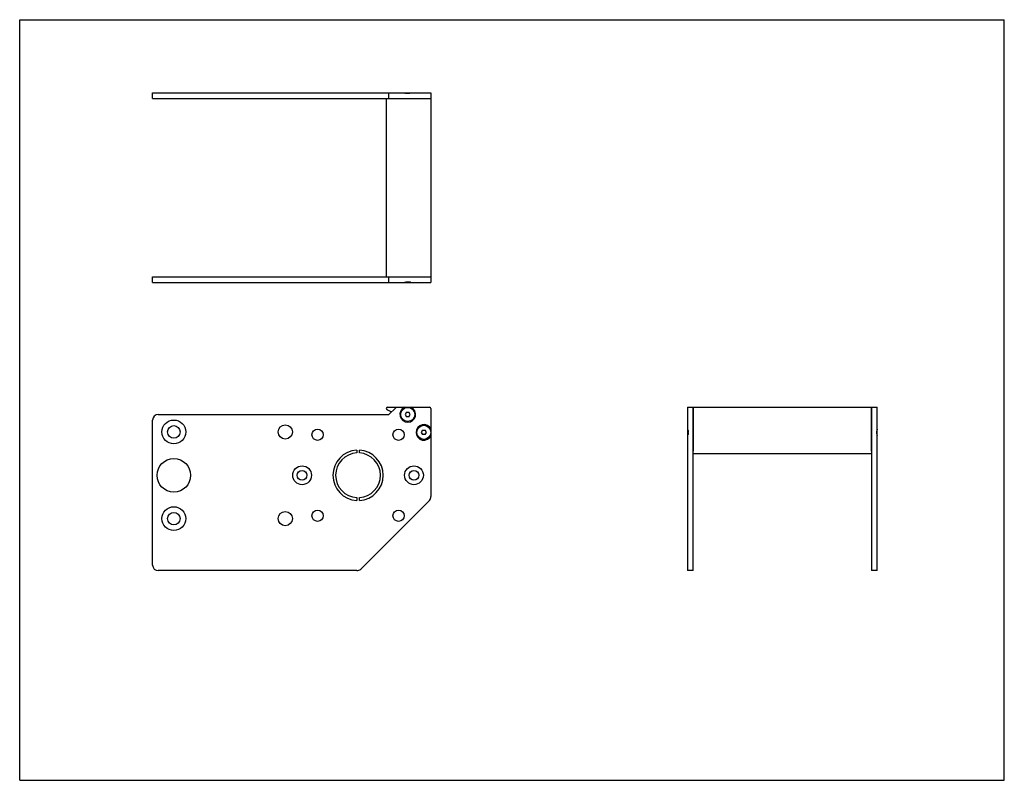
# Model space of a CAD drawing. Header units: inches. Extents: x 0 to 22, y 0 to 17.
import ezdxf

# ---------------------------------------------------------------- set-up
doc = ezdxf.new("R2010")
doc.units = ezdxf.units.IN
doc.header["$LTSCALE"] = 1.21
doc.header["$MEASUREMENT"] = 0
doc.layers.get('0').update_dxf_attribs({"linetype": 'CONTINUOUS'})
for name, color, linetype in [('350539_04_BL3', 7, 'CONTINUOUS'), ('350540_BL0', 7, 'CONTINUOUS'), ('350541_BL4', 7, 'CONTINUOUS'), ('930410M_BL1', 7, 'CONTINUOUS'), ('930410M_BL2', 7, 'CONTINUOUS'), ('930410M_BL5', 7, 'CONTINUOUS'), ('930410M_BL6', 7, 'CONTINUOUS')]:
    doc.layers.add(name, color=color, linetype=linetype)

# ---------------------------------------------------------------- blocks, each defined once
blk = doc.blocks.new('350540_BL0', base_point=(9.01, 7.969))
at = {"layer": '350540_BL0', "color": 7, "linetype": 'CONTINUOUS'}
for p, q in [((2.971, 11.127), (2.971, 11.252)), ((2.971, 11.252), (8.191, 11.252)), ((8.249, 11.127), (8.249, 11.252)), ((8.402, 11.252), (9.19, 11.252)), ((9.19, 11.252), (9.19, 11.127)), ((2.971, 11.127), (9.19, 11.127)), ((3.096, 8.176), (8.249, 8.176)), ((8.249, 8.176), (8.402, 8.328)), ((8.423, 8.337), (9.16, 8.337)), ((9.19, 8.307), (9.19, 6.343)), ((14.925, 8.337), (14.925, 4.686)), ((14.925, 8.337), (15.05, 8.337)), ((15.05, 4.686), (15.05, 8.337)), ((2.971, 4.811), (2.971, 8.051)), ((7.53, 7.378), (7.53, 7.316)), ((7.59, 7.316), (7.59, 7.378)), ((7.53, 6.318), (7.53, 6.255)), ((7.59, 6.255), (7.59, 6.318)), ((9.153, 6.255), (7.621, 4.722)), ((7.532, 4.686), (3.096, 4.686)), ((15.05, 4.686), (14.925, 4.686))]:
    blk.add_line(p, q, dxfattribs=at)
for centre, radius in [((3.444, 7.786), 0.266), ((3.444, 7.786), 0.141), ((5.935, 7.786), 0.158), ((6.655, 7.722), 0.125), ((8.465, 7.722), 0.125), ((3.444, 6.817), 0.375), ((6.31, 6.817), 0.21), ((6.31, 6.817), 0.109), ((8.81, 6.817), 0.21), ((8.81, 6.817), 0.109), ((3.444, 5.848), 0.266), ((3.444, 5.848), 0.141), ((5.935, 5.848), 0.158), ((6.655, 5.912), 0.125), ((8.465, 5.912), 0.125)]:
    blk.add_circle(centre, radius, dxfattribs=at)
for centre, radius, start, end in [((8.692, 10.897), 0.248, 109.0384, 112.0695), ((8.649, 10.903), 0.243, 67.8937, 70.9988), ((3.096, 8.051), 0.125, 90, 180), ((8.423, 8.307), 0.03, 90, 135), ((8.67, 8.177), 0.175, 113.8955, 66.1045), ((9.16, 8.307), 0.03, 0, 90), ((9.03, 7.777), 0.175, 23.8955, 336.1045), ((14.697, 7.755), 0.245, 19.1247, 22.0851), ((14.697, 7.798), 0.245, 337.9149, 340.8748), ((7.56, 6.817), 0.562, 93.0572, 266.9428), ((7.56, 6.817), 0.5, 93.4398, 266.5602), ((7.56, 6.817), 0.562, 273.0572, 86.9428), ((7.56, 6.817), 0.5, 273.4398, 86.5602), ((9.065, 6.343), 0.125, 315, 360), ((3.096, 4.811), 0.125, 180, 270), ((7.532, 4.811), 0.125, 270, 315)]:
    blk.add_arc(centre, radius, start, end, dxfattribs=at)
for points, knots in [([(8.611, 11.132), (8.616, 11.134), (8.625, 11.136), (8.645, 11.141), (8.67, 11.143), (8.695, 11.141), (8.714, 11.136), (8.724, 11.134), (8.728, 11.132)], [0, 0, 0, 0, 0.12505, 0.250117, 0.5, 0.749883, 0.87495, 1, 1, 1, 1]), ([(14.929, 7.836), (14.932, 7.826), (14.936, 7.812), (14.939, 7.792), (14.94, 7.782), (14.94, 7.777)], [0, 0, 0, 0, 0.499813, 0.74994, 1, 1, 1, 1]), ([(14.94, 7.777), (14.94, 7.772), (14.939, 7.762), (14.936, 7.742), (14.932, 7.727), (14.929, 7.718)], [0, 0, 0, 0, 0.25006, 0.500188, 1, 1, 1, 1])]:
    blk.add_open_spline(points, degree=3, knots=knots, dxfattribs=at)
blk = doc.blocks.new('930410M_BL1', base_point=(11.901, 7.777))
at = {"layer": '930410M_BL1', "color": 7, "linetype": 'CONTINUOUS'}
for p, q in [((9.001, 7.826), (8.973, 7.777)), ((8.973, 7.777), (9.001, 7.727)), ((9.001, 7.826), (9.058, 7.826)), ((9.058, 7.727), (9.001, 7.727)), ((9.087, 7.777), (9.058, 7.826)), ((9.058, 7.727), (9.087, 7.777)), ((14.929, 7.836), (14.929, 7.718))]:
    blk.add_line(p, q, dxfattribs=at)
blk.add_circle((9.03, 7.777), 0.157, dxfattribs=at)
blk = doc.blocks.new('930410M_BL2', base_point=(8.67, 9.575))
at = {"layer": '930410M_BL2', "color": 7, "linetype": 'CONTINUOUS'}
for p, q in [((8.611, 11.132), (8.728, 11.132)), ((8.641, 8.226), (8.613, 8.177)), ((8.613, 8.177), (8.641, 8.127)), ((8.641, 8.226), (8.698, 8.226)), ((8.727, 8.177), (8.698, 8.226)), ((8.698, 8.127), (8.727, 8.177)), ((8.698, 8.127), (8.641, 8.127))]:
    blk.add_line(p, q, dxfattribs=at)
blk.add_circle((8.67, 8.177), 0.157, dxfattribs=at)
blk = doc.blocks.new('350539_04_BL3', base_point=(13.613, 11.267))
at = {"layer": '350539_04_BL3', "color": 7, "linetype": 'CONTINUOUS'}
for p, q in [((8.191, 15.238), (9.19, 15.238)), ((8.191, 15.238), (8.191, 11.252)), ((9.19, 15.238), (9.19, 11.252)), ((8.191, 11.252), (9.19, 11.252)), ((8.221, 8.337), (8.423, 8.337)), ((15.05, 8.337), (15.05, 7.356)), ((15.05, 8.337), (19.036, 8.337)), ((19.036, 7.356), (19.036, 8.337)), ((19.036, 7.296), (15.05, 7.296))]:
    blk.add_line(p, q, dxfattribs=at)
for centre, radius, start, end in [((8.221, 8.307), 0.03, 90, 246.0797), ((7.56, 6.817), 1.6, 62.2081, 66.0797)]:
    blk.add_arc(centre, radius, start, end, dxfattribs=at)
blk = doc.blocks.new('350541_BL4', base_point=(11.066, 10.024))
at = {"layer": '350541_BL4', "color": 7, "linetype": 'CONTINUOUS'}
for p, q in [((2.971, 15.238), (2.971, 15.363)), ((2.971, 15.363), (9.19, 15.363)), ((2.971, 15.238), (8.191, 15.238)), ((8.249, 15.238), (8.249, 15.363)), ((8.423, 15.238), (9.19, 15.238)), ((9.19, 15.363), (9.19, 15.238)), ((19.036, 8.337), (19.161, 8.337)), ((19.036, 8.337), (19.036, 4.686)), ((19.161, 7.713), (19.161, 8.337)), ((19.161, 4.686), (19.161, 7.706)), ((19.161, 4.686), (19.036, 4.686))]:
    blk.add_line(p, q, dxfattribs=at)
for centre, radius, start, end in [((8.69, 15.588), 0.243, 247.8937, 250.9988), ((8.647, 15.594), 0.248, 289.0384, 292.0695), ((19.388, 7.755), 0.245, 157.9146, 160.8871), ((19.388, 7.798), 0.245, 199.1208, 202.0851)]:
    blk.add_arc(centre, radius, start, end, dxfattribs=at)
for points, knots in [([(8.728, 15.359), (8.724, 15.357), (8.714, 15.354), (8.695, 15.35), (8.67, 15.347), (8.645, 15.35), (8.625, 15.354), (8.616, 15.357), (8.611, 15.359)], [0, 0, 0, 0, 0.12505, 0.250117, 0.5, 0.749883, 0.87495, 1, 1, 1, 1]), ([(19.156, 7.836), (19.153, 7.826), (19.149, 7.812), (19.146, 7.792), (19.146, 7.782), (19.146, 7.777)], [0, 0, 0, 0, 0.499826, 0.749944, 1, 1, 1, 1]), ([(19.146, 7.777), (19.146, 7.772), (19.146, 7.762), (19.149, 7.742), (19.153, 7.727), (19.156, 7.718)], [0, 0, 0, 0, 0.250059, 0.500184, 1, 1, 1, 1])]:
    blk.add_open_spline(points, degree=3, knots=knots, dxfattribs=at)
blk = doc.blocks.new('930410M_BL5', base_point=(8.67, 15.359))
at = {"layer": '930410M_BL5', "color": 7, "linetype": 'CONTINUOUS'}
blk.add_line((8.728, 15.359), (8.611, 15.359), dxfattribs=at)
blk = doc.blocks.new('930410M_BL6', base_point=(19.156, 7.777))
at = {"layer": '930410M_BL6', "color": 7, "linetype": 'CONTINUOUS'}
blk.add_line((19.156, 7.718), (19.156, 7.836), dxfattribs=at)

msp = doc.modelspace()

# ---------------------------------------------------------------- linework, layer by layer
at = {"color": 7, "linetype": 'CONTINUOUS'}
for p, q in [((0, 0), (0, 17)), ((0, 17), (22, 17)), ((22, 0), (22, 17)), ((0, 0), (22, 0))]:
    msp.add_line(p, q, dxfattribs=at)

# ---------------------------------------------------------------- block references
at = {"layer": '350539_04_BL3'}
msp.add_blockref('350539_04_BL3', (13.613, 11.267), dxfattribs=at)
at = {"layer": '350540_BL0'}
msp.add_blockref('350540_BL0', (9.01, 7.969), dxfattribs=at)
at = {"layer": '350541_BL4'}
msp.add_blockref('350541_BL4', (11.066, 10.024), dxfattribs=at)
at = {"layer": '930410M_BL1'}
msp.add_blockref('930410M_BL1', (11.901, 7.777), dxfattribs=at)
at = {"layer": '930410M_BL2'}
msp.add_blockref('930410M_BL2', (8.67, 9.575), dxfattribs=at)
at = {"layer": '930410M_BL5'}
msp.add_blockref('930410M_BL5', (8.67, 15.359), dxfattribs=at)
at = {"layer": '930410M_BL6'}
msp.add_blockref('930410M_BL6', (19.156, 7.777), dxfattribs=at)

doc.saveas('drawing.dxf')
